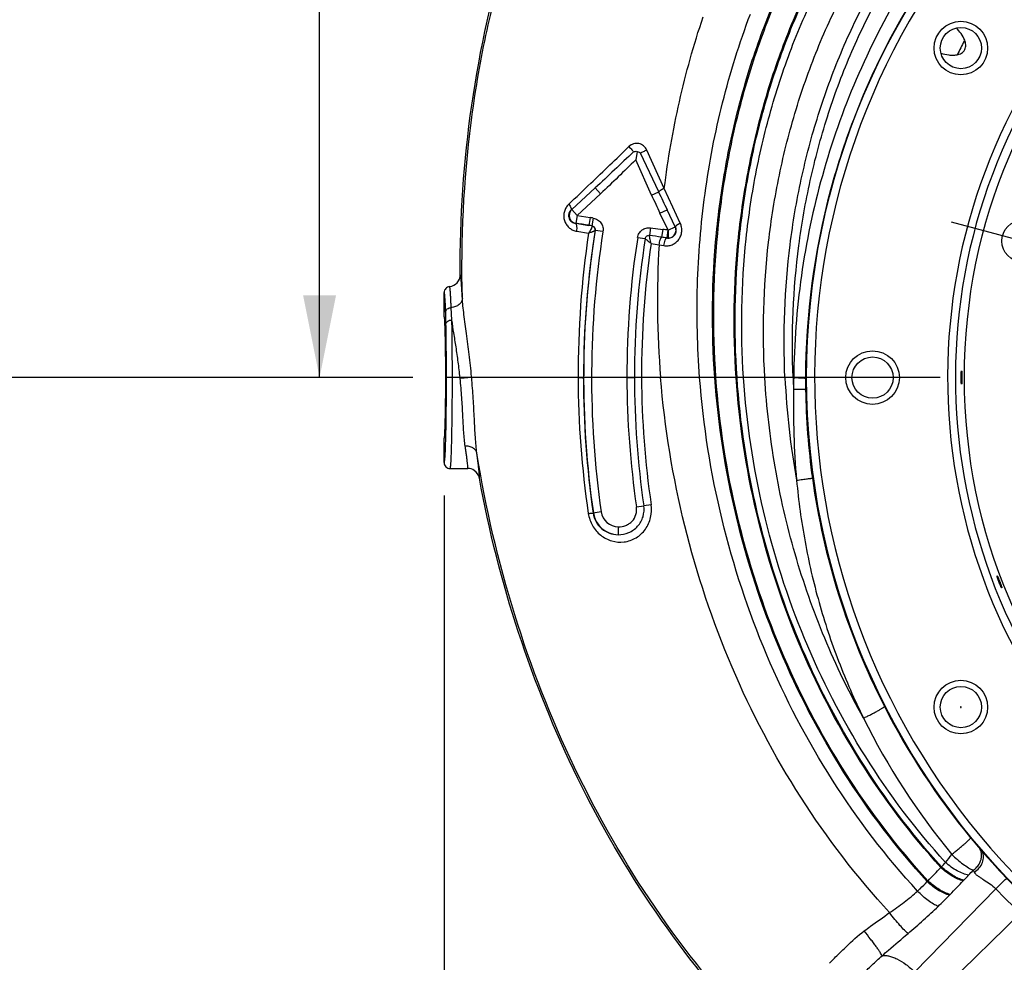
# Model space of a CAD drawing. Header units: inches. Extents: x 0 to 34, y 0 to 22.
# Tile 4 of 164: x 2.2 to 4.1, y 4.1 to 5.9. Entities that reach past the tile are written whole.
import ezdxf

# ---------------------------------------------------------------- set-up
doc = ezdxf.new("R2010")
doc.units = ezdxf.units.IN
doc.header["$LTSCALE"] = 1.87
doc.header["$MEASUREMENT"] = 0
doc.linetypes.add('CENTER', pattern=[0.6, 0.375, -0.075, 0.075, -0.075])
doc.layers.get('0').update_dxf_attribs({"linetype": 'CONTINUOUS'})
doc.layers.add('3_ALL_AXES', color=7, linetype='CONTINUOUS')
doc.layers.add('7_ALL_FEATURES', color=7, linetype='CONTINUOUS')
doc.styles.get("Standard").update_dxf_attribs({"font": 'txt', "width": 0.8})
doc.dimstyles.new('DIMSTYLE_1', dxfattribs={"dimtxt": 0.14, "dimasz": 0.156, "dimexe": 0.125, "dimexo": 0.0625, "dimgap": 0.07, "dimtad": 0, "dimtih": 1, "dimtoh": 1, "dimlfac": 4, "dimzin": 4, "dimdsep": 46, "dimtxsty": 'Standard', "dimblk": '_FILLED', "dimblk1": '_FILLED', "dimblk2": '_FILLED', "dimcen": 0.09, "dimadec": 0, "dimazin": 0, "dimtp": 0.001, "dimtm": 0.001, "dimtfac": 1, "dimtofl": 0, "dimtmove": 0, "dimatfit": 3, "dimldrblk": '_FILLED', "dimfxl": 0, "dimtolj": 1, "dimtzin": 4, "dimarcsym": 0})

# ---------------------------------------------------------------- blocks, each defined once
blk = doc.blocks.new('_FILLED')
at = {"color": 0, "linetype": 'ByBlock'}
blk.add_solid([(0, 0), (-1, 0.2), (-1, -0.2)], dxfattribs=at)
blk = doc.blocks.new('*D1')
at = {"color": 2, "linetype": 'Continuous'}
for p, q in [((4.1007, 7.7822), (2.6768, 7.7822)), ((2.8018, 7.7822), (2.8018, 6.6472)), ((2.8018, 5.2322), (2.8018, 6.1572)), ((2.9785, 5.2322), (2.6768, 5.2322))]:
    blk.add_line(p, q, dxfattribs=at)
at = {"color": 2, "linetype": 'Continuous', "xscale": 0.156, "yscale": 0.156, "zscale": 0.156}
for p, rotation in [((2.8018, 7.7822), 90), ((2.8018, 5.2322), 270)]:
    blk.add_blockref('_FILLED', p, dxfattribs=dict(at, rotation=rotation))
at = {"color": 2, "linetype": 'Continuous', "insert": (2.6898, 6.5772), "char_height": 0.14, "width": 0.784, "attachment_point": 2, "line_spacing_factor": 0.9}
blk.add_mtext('10.20\\P[259,1]', dxfattribs=at)
blk = doc.blocks.new('*D4')
at = {"color": 2, "linetype": 'Continuous'}
for p, q in [((5.1221, 11.8763), (1.8268, 11.8763)), ((1.9518, 11.8763), (1.9518, 8.6943)), ((1.9518, 5.2322), (1.9518, 8.2043)), ((2.9785, 5.2322), (1.8268, 5.2322))]:
    blk.add_line(p, q, dxfattribs=at)
at = {"color": 2, "linetype": 'Continuous', "xscale": 0.156, "yscale": 0.156, "zscale": 0.156}
for p, rotation in [((1.9518, 11.8763), 90), ((1.9518, 5.2322), 270)]:
    blk.add_blockref('_FILLED', p, dxfattribs=dict(at, rotation=rotation))
at = {"color": 2, "linetype": 'Continuous', "insert": (1.9518, 8.6243), "char_height": 0.14, "width": 0.56, "attachment_point": 2, "line_spacing_factor": 0.9}
blk.add_mtext('26.58\\P[675]', dxfattribs=at)
blk = doc.blocks.new('*D5')
at = {"color": 2, "linetype": 'Continuous'}
for p, q in [((5.1046, 11.8763), (1.1532, 11.8763)), ((1.2782, 11.8763), (1.2782, 4.9492)), ((1.2782, 2.6117), (1.2782, 4.4592)), ((4.9991, 2.6117), (1.1532, 2.6117))]:
    blk.add_line(p, q, dxfattribs=at)
at = {"color": 2, "linetype": 'Continuous', "xscale": 0.156, "yscale": 0.156, "zscale": 0.156}
for p, rotation in [((1.2782, 11.8763), 90), ((1.2782, 2.6117), 270)]:
    blk.add_blockref('_FILLED', p, dxfattribs=dict(at, rotation=rotation))
at = {"color": 2, "linetype": 'Continuous', "insert": (1.1662, 4.8792), "char_height": 0.14, "width": 0.784, "attachment_point": 2, "line_spacing_factor": 0.9}
blk.add_mtext('37.06\\P[941,3]', dxfattribs=at)
blk = doc.blocks.new('*D6')
at = {"color": 2, "linetype": 'Continuous'}
for p, q in [((3.0382, 5.0085), (3.0382, 2.0051)), ((5.1007, 3.11), (5.1007, 2.0051)), ((3.0382, 2.1301), (3.6075, 2.1301)), ((5.1007, 2.1301), (4.5315, 2.1301))]:
    blk.add_line(p, q, dxfattribs=at)
at = {"color": 2, "linetype": 'Continuous', "xscale": 0.156, "yscale": 0.156, "zscale": 0.156, "rotation": 180}
blk.add_blockref('_FILLED', (3.0382, 2.1301), dxfattribs=at)
at = {"color": 2, "linetype": 'Continuous', "xscale": 0.156, "yscale": 0.156, "zscale": 0.156}
blk.add_blockref('_FILLED', (5.1007, 2.1301), dxfattribs=at)
at = {"color": 2, "linetype": 'Continuous', "insert": (3.9015, 2.2001), "char_height": 0.14, "width": 0.784, "attachment_point": 2, "line_spacing_factor": 0.9}
blk.add_mtext('8.25\\P[209,6]', dxfattribs=at)

msp = doc.modelspace()

# ---------------------------------------------------------------- linework, layer by layer
at = {"color": 7, "linetype": 'Continuous'}
for p, q in [((3.4044, 5.6611), (3.4014, 5.6451)), ((3.4557, 5.591), (3.4226, 5.6638)), ((3.4316, 5.5782), (3.4014, 5.6451)), ((3.445, 5.5843), (3.4108, 5.6577)), ((3.3246, 5.5919), (3.2802, 5.5507)), ((3.3348, 5.5809), (3.3246, 5.5919)), ((3.4316, 5.5782), (3.445, 5.5843)), ((3.4719, 5.5555), (3.4557, 5.591)), ((3.3348, 5.5809), (3.2904, 5.5397)), ((3.2798, 5.551), (3.2791, 5.5504)), ((3.2802, 5.5507), (3.2791, 5.5504)), ((3.2904, 5.5397), (3.2802, 5.5507)), ((3.4475, 5.5441), (3.461, 5.5505)), ((3.4764, 5.5183), (3.461, 5.5505)), ((3.486, 5.525), (3.4719, 5.5555)), ((3.2904, 5.5397), (3.288, 5.5249)), ((3.2904, 5.5397), (3.3148, 5.5357)), ((3.3148, 5.5357), (3.3124, 5.5209)), ((3.321, 5.5347), (3.3184, 5.52)), ((3.4629, 5.5118), (3.4475, 5.5441)), ((3.288, 5.5249), (3.2874, 5.5247)), ((3.288, 5.5249), (3.3124, 5.5209)), ((3.2897, 5.5098), (3.3122, 5.5063)), ((3.3184, 5.52), (3.3186, 5.5196)), ((3.3393, 5.509), (3.3245, 5.5113)), ((3.4294, 5.5163), (3.4275, 5.502)), ((3.4294, 5.5163), (3.4527, 5.5132)), ((3.4527, 5.5132), (3.4506, 5.4985)), ((3.4626, 5.5118), (3.4602, 5.497)), ((3.4629, 5.5118), (3.4764, 5.5183)), ((3.4629, 5.5118), (3.4633, 5.4968)), ((3.4764, 5.5183), (3.4767, 5.518)), ((3.4051, 5.498), (3.4195, 5.4957)), ((3.4308, 5.4868), (3.4458, 5.4841)), ((3.4458, 5.4841), (3.4548, 5.4826)), ((3.0382, 5.3475), (3.0382, 5.3937)), ((3.0528, 5.3414), (3.0515, 5.3651)), ((3.0685, 5.2304), (3.0683, 5.2322)), ((3.0903, 5.2322), (3.0685, 5.2304)), ((3.0903, 5.2322), (3.0901, 5.2342)), ((3.2923, 5.2322), (3.0903, 5.2322)), ((3.3847, 5.2323), (3.3991, 5.2323)), ((3.4125, 5.2322), (3.3991, 5.2323)), ((3.7011, 5.2322), (3.4125, 5.2322)), ((3.0382, 5.071), (3.0382, 5.117)), ((3.0495, 5.0597), (3.0828, 5.0597)), ((3.4028, 4.9871), (3.4168, 4.9891)), ((3.4307, 4.9911), (3.4168, 4.9891)), ((3.336, 4.9775), (3.3206, 4.9753)), ((3.3681, 4.9492), (3.3679, 4.9342)), ((4.0366, 4.3593), (4.0478, 4.3463)), ((3.9801, 4.303), (3.9813, 4.3042)), ((4.0415, 4.2978), (4.0436, 4.294)), ((3.9545, 4.2762), (3.9558, 4.2777)), ((4.0227, 4.2778), (4.0239, 4.2789)), ((3.9307, 4.1048), (4.0844, 4.2624)), ((3.9965, 4.2505), (3.9979, 4.2519)), ((4.1309, 4.2159), (3.9733, 4.0622))]:
    msp.add_line(p, q, dxfattribs=at)
for centre in [(4.0182, 5.8572), (3.8507, 5.2322), (4.0182, 4.6072)]:
    msp.add_circle(centre, 0.0391, dxfattribs=at)
for centre, radius, start, end in [((5.1007, 5.2322), 1.3761, 105.067, 158.8102), ((4.9915, 5.3602), 1.0934, 152.1946, 153.6681), ((5.1007, 5.2322), 1.3761, 158.8106, 220.0777), ((5.0997, 5.229), 1.3763, 158.6693, 164.8588), ((-15.2963, 25.0463), 26.9176, 313.74589, 313.95984), ((-5.9001, 15.2295), 13.3286, 313.49865, 313.74586), ((7.0418, 7.2679), 3.9714, 205.082, 205.622), ((5.096, 5.2299), 1.3725, 164.8542, 179.9569), ((5.3547, 6.452), 2.1123, 204.4337, 205.4562), ((3.2956, 5.5388), 0.0307, 133.5024, 141.4594), ((3.2172, 4.9327), 0.6109, 80.2168, 80.8007), ((2.0565, -2.6805), 8.2971, 81.29384, 81.46871), ((5.0995, 5.2304), 1.7971, 170.987, 179.9536), ((5.1007, 5.2322), 1.798, 171.0523, 188.2132), ((3.1405, 4.4303), 1.1041, 80.7263, 81.0415), ((3.3214, 4.5639), 0.9584, 81.5076, 82.1251), ((5.1031, 5.2383), 1.8109, 171.4907, 180.1926), ((5.1007, 5.2322), 1.783, 171.0709, 188.2132), ((5.0929, 5.235), 1.7081, 171.1455, 180.0926), ((5.0971, 5.2335), 1.698, 171.1147, 180.0388), ((2.5445, -0.4539), 6.021, 81.34425, 81.56666), ((3.2011, 3.8685), 1.649, 80.9608, 81.2971), ((3.463, 5.5137), 0.0169, 260.4753, 270.8968), ((5.102, 5.2388), 1.6895, 171.5599, 180.2217), ((5.2076, 5.3774), 1.765, 176.5313, 184.7165), ((3.0461, 5.4272), 0.0225, 275.6969, 0.3477), ((0.6989, 5.2847), 2.3432, 1.2124, 1.755), ((5.1056, 5.2383), 1.8134, 180.1907, 188.3678), ((5.1, 5.2303), 1.7976, 179.9524, 188.1563), ((5.0941, 5.2351), 1.7093, 180.0929, 188.3408), ((5.0975, 5.2335), 1.6984, 180.039, 188.2707), ((5.1039, 5.2388), 1.6914, 180.2213, 188.4203), ((5.1734, 5.3023), 1.4905, 182.695, 190.2361), ((5.1661, 5.2941), 1.4675, 182.4174, 183.2689), ((5.2121, 5.2162), 1.5111, 179.3929, 180.2188), ((5.0932, 5.23), 1.3697, 179.9618, 180.8555), ((5.3073, 5.1751), 1.6067, 178.738, 184.9136), ((5.0877, 5.2299), 1.3642, 180.8539, 187.9447), ((3.0828, 5.0373), 0.0225, 56.4843, 90.0019), ((3.0828, 5.0372), 0.0225, 10.3601, 56.4884), ((5.0911, 5.2306), 1.3677, 187.9544, 207.0682), ((3.3687, 4.9822), 0.048, 188.2132, 269.015), ((3.3687, 4.9822), 0.033, 188.2132, 269.0142), ((5.1007, 5.2322), 1.3761, 220.0786, 337.4989), ((5.097, 5.2334), 1.3742, 207.0615, 219.4972), ((5.0322, 5.1795), 1.3374, 206.3292, 219.5522), ((3.7813, 4.4904), 0.2733, 319.409, 323.4987), ((-5.1552, 13.0446), 12.644, 316.10265, 316.26157), ((3.7763, 4.4952), 0.2803, 317.0268, 319.3321), ((3.3573, 4.9172), 0.9228, 317.0583, 317.8482), ((-0.9735, 9.0528), 6.9111, 315.99968, 316.29704), ((3.3499, 4.924), 0.933, 316.2536, 317.06), ((1.2936, 7.1606), 4.0235, 313.9181, 314.3277), ((5.5955, 5.727), 2.1044, 224.1052, 225.8948), ((3.383, 4.8434), 0.8532, 313.9583, 315.9821)]:
    msp.add_arc(centre, radius, start, end, dxfattribs=at)
msp.add_ellipse((3.0382, 5.2322), major_axis=(0, 0.1152), ratio=0.026186, start_param=3.142002, end_param=6.282776, dxfattribs=at)
for points, knots in [([(3.0686, 5.4274), (3.068, 5.5348), (3.0823, 5.7505), (3.1414, 6.0146), (3.2148, 6.218), (3.283, 6.3656), (3.3644, 6.507), (3.4273, 6.596), (3.4608, 6.639)], [0, 0, 0, 0, 0.248572, 0.498083, 0.623108, 0.748311, 0.873852, 1, 1, 1, 1]), ([(3.0726, 5.3829), (3.0697, 5.4939), (3.0779, 5.6615), (3.115, 5.8813), (3.1565, 6.0439), (3.212, 6.2025), (3.2815, 6.3558), (3.3652, 6.5025), (3.4303, 6.5947), (3.4651, 6.6391)], [0, 0, 0, 0, 0.248299, 0.373053, 0.497949, 0.622973, 0.748192, 0.873772, 1, 1, 1, 1]), ([(3.5514, 5.2322), (3.5448, 5.3232), (3.5463, 5.4612), (3.5719, 5.6425), (3.6031, 5.7769), (3.6466, 5.9079), (3.7025, 6.0346), (3.7706, 6.1557), (3.824, 6.2317), (3.8527, 6.2683)], [0, 0, 0, 0, 0.248165, 0.372836, 0.497666, 0.622652, 0.747899, 0.873588, 1, 1, 1, 1]), ([(3.5536, 5.2322), (3.5471, 5.3231), (3.5486, 5.4608), (3.5742, 5.6419), (3.6054, 5.776), (3.6489, 5.9068), (3.7047, 6.0332), (3.7729, 6.1541), (3.8262, 6.2299), (3.8548, 6.2665)], [0, 0, 0, 0, 0.248184, 0.372858, 0.497687, 0.622671, 0.747913, 0.873595, 1, 1, 1, 1]), ([(3.5918, 5.2322), (3.5858, 5.3207), (3.588, 5.4547), (3.6141, 5.6307), (3.6455, 5.7608), (3.689, 5.8875), (3.7446, 6.0099), (3.8123, 6.1266), (3.8651, 6.1997), (3.8934, 6.2349)], [0, 0, 0, 0, 0.248343, 0.372981, 0.497735, 0.622635, 0.747819, 0.873501, 1, 1, 1, 1]), ([(3.5936, 5.2322), (3.5875, 5.3206), (3.5898, 5.4544), (3.6159, 5.6301), (3.6474, 5.76), (3.6909, 5.8866), (3.7465, 6.0088), (3.8142, 6.1253), (3.867, 6.1983), (3.8953, 6.2334)], [0, 0, 0, 0, 0.248341, 0.372973, 0.497719, 0.622614, 0.747796, 0.873485, 1, 1, 1, 1]), ([(3.6058, 5.2322), (3.6, 5.3198), (3.6025, 5.4525), (3.6288, 5.6267), (3.6604, 5.7553), (3.7039, 5.8806), (3.7596, 6.0015), (3.8271, 6.1168), (3.8799, 6.1889), (3.9081, 6.2236)], [0, 0, 0, 0, 0.248383, 0.372998, 0.497715, 0.62258, 0.747746, 0.873441, 1, 1, 1, 1]), ([(3.6463, 5.2322), (3.6413, 5.3177), (3.6448, 5.4471), (3.672, 5.6166), (3.7038, 5.7415), (3.7471, 5.863), (3.8021, 5.9799), (3.8686, 6.0912), (3.9203, 6.1607), (3.9479, 6.1941)], [0, 0, 0, 0, 0.249099, 0.373921, 0.498736, 0.623577, 0.748578, 0.873949, 1, 1, 1, 1]), ([(3.6845, 5.2322), (3.6806, 5.3162), (3.6854, 5.4429), (3.7136, 5.6087), (3.7458, 5.7306), (3.789, 5.8489), (3.8433, 5.9624), (3.9085, 6.0701), (3.9589, 6.1373), (3.9859, 6.1695)], [0, 0, 0, 0, 0.250333, 0.375581, 0.500643, 0.625503, 0.750234, 0.874985, 1, 1, 1, 1]), ([(3.7, 5.2322), (3.6965, 5.3156), (3.7019, 5.4416), (3.7307, 5.6061), (3.7631, 5.727), (3.8065, 5.8441), (3.8608, 5.9563), (3.9257, 6.0627), (3.9759, 6.1289), (4.0027, 6.1606)], [0, 0, 0, 0, 0.250823, 0.376235, 0.501388, 0.626248, 0.75087, 0.87538, 1, 1, 1, 1]), ([(3.9078, 5.9704), (3.8747, 5.915), (3.8158, 5.7995), (3.7513, 5.6163), (3.7115, 5.4261), (3.7018, 5.2968), (3.7011, 5.2322)], [0, 0, 0, 0, 0.250002, 0.499931, 0.749894, 1, 1, 1, 1]), ([(3.5227, 5.2322), (3.5183, 5.2902), (3.5155, 5.4069), (3.5298, 5.5817), (3.563, 5.7544), (3.5981, 5.8665), (3.6189, 5.9214)], [0, 0, 0, 0, 0.248747, 0.498612, 0.749085, 1, 1, 1, 1]), ([(3.4557, 5.591), (3.4625, 5.6462), (3.4815, 5.7561), (3.5115, 5.8635), (3.5293, 5.9163)], [0, 0, 0, 0, 0.499509, 1, 1, 1, 1]), ([(4.0254, 5.8721), (4.0237, 5.8765), (4.019, 5.8849), (4.0128, 5.892), (4.0095, 5.8953)], [0, 0, 0, 0, 0.503505, 1, 1, 1, 1]), ([(4.0109, 5.8445), (4.0123, 5.8448), (4.0153, 5.8456), (4.0194, 5.8474), (4.0232, 5.8503), (4.026, 5.8542), (4.0274, 5.8587), (4.0275, 5.8649), (4.0264, 5.8693), (4.0254, 5.8721)], [0, 0, 0, 0, 0.12139, 0.246024, 0.373772, 0.50322, 0.631892, 0.757667, 1, 1, 1, 1]), ([(3.9804, 5.8475), (3.9852, 5.846), (3.9928, 5.8442), (4.0031, 5.8436), (4.0083, 5.844), (4.0109, 5.8445)], [0, 0, 0, 0, 0.495127, 0.745664, 1, 1, 1, 1]), ([(3.3973, 5.6603), (3.3852, 5.6489), (3.361, 5.626), (3.3368, 5.6031), (3.3246, 5.5919)], [0, 0, 0, 0, 0.500426, 1, 1, 1, 1]), ([(3.4226, 5.6638), (3.4212, 5.6669), (3.417, 5.6724), (3.4075, 5.6769), (3.397, 5.6763), (3.391, 5.6727), (3.3886, 5.6704)], [0, 0, 0, 0, 0.249968, 0.49996, 0.749927, 1, 1, 1, 1]), ([(3.3886, 5.6704), (3.3904, 5.6684), (3.3929, 5.6657), (3.3957, 5.6623), (3.3968, 5.6609), (3.3973, 5.6603)], [0, 0, 0, 0, 0.599139, 0.834126, 1, 1, 1, 1]), ([(3.3973, 5.6603), (3.3984, 5.6608), (3.4007, 5.6615), (3.4032, 5.6614), (3.4044, 5.6611)], [0, 0, 0, 0, 0.491666, 1, 1, 1, 1]), ([(3.4044, 5.6611), (3.4056, 5.6609), (3.408, 5.6601), (3.4099, 5.6586), (3.4108, 5.6577)], [0, 0, 0, 0, 0.508032, 1, 1, 1, 1]), ([(3.4226, 5.6638), (3.4202, 5.6626), (3.4169, 5.661), (3.413, 5.659), (3.4114, 5.6581), (3.4108, 5.6577)], [0, 0, 0, 0, 0.598291, 0.833501, 1, 1, 1, 1]), ([(3.4014, 5.6451), (3.3903, 5.6344), (3.3683, 5.6128), (3.3461, 5.5914), (3.3348, 5.5809)], [0, 0, 0, 0, 0.500004, 1, 1, 1, 1]), ([(3.4557, 5.591), (3.4544, 5.5903), (3.4519, 5.5891), (3.4488, 5.5872), (3.4466, 5.5859), (3.4455, 5.5849), (3.4451, 5.5845), (3.445, 5.5843)], [0, 0, 0, 0, 0.34722, 0.64674, 0.870324, 0.947607, 1, 1, 1, 1]), ([(3.2716, 5.5579), (3.27, 5.5559), (3.2672, 5.5513), (3.265, 5.5437), (3.2648, 5.5357), (3.2666, 5.528), (3.2704, 5.5211), (3.2758, 5.5156), (3.2823, 5.5116), (3.2872, 5.5102), (3.2897, 5.5098)], [0, 0, 0, 0, 0.12565, 0.253014, 0.380982, 0.508068, 0.63325, 0.756458, 0.878368, 1, 1, 1, 1]), ([(3.2791, 5.5504), (3.2781, 5.5495), (3.2761, 5.5473), (3.2742, 5.5432), (3.2737, 5.5385), (3.2748, 5.534), (3.277, 5.5302), (3.281, 5.5266), (3.2849, 5.5251), (3.2874, 5.5247)], [0, 0, 0, 0, 0.122468, 0.253842, 0.392154, 0.527868, 0.654446, 0.773256, 1, 1, 1, 1]), ([(3.2745, 5.561), (3.2754, 5.5599), (3.2769, 5.5578), (3.2784, 5.555), (3.2792, 5.5531), (3.2795, 5.5518), (3.2794, 5.5508), (3.2791, 5.5504)], [0, 0, 0, 0, 0.359725, 0.657857, 0.775923, 0.871371, 1, 1, 1, 1]), ([(3.2802, 5.5507), (3.2789, 5.5496), (3.2776, 5.5478), (3.2766, 5.5457), (3.2764, 5.5452)], [0, 0, 0, 0, 0.748479, 1, 1, 1, 1]), ([(3.2764, 5.5452), (3.2756, 5.5432), (3.2749, 5.5386), (3.2769, 5.5321), (3.2815, 5.527), (3.2858, 5.5253), (3.288, 5.5249)], [0, 0, 0, 0, 0.250046, 0.500239, 0.750286, 1, 1, 1, 1]), ([(3.321, 5.5347), (3.3238, 5.5342), (3.3294, 5.5321), (3.3359, 5.526), (3.3396, 5.5178), (3.3398, 5.5118), (3.3393, 5.509)], [0, 0, 0, 0, 0.24999, 0.499987, 0.749976, 1, 1, 1, 1]), ([(3.2897, 5.5098), (3.29, 5.5116), (3.2902, 5.5142), (3.2901, 5.5176), (3.2899, 5.5198), (3.2895, 5.5217), (3.2889, 5.5234), (3.2881, 5.5246), (3.2874, 5.5247)], [0, 0, 0, 0, 0.346187, 0.504856, 0.646479, 0.767817, 0.866623, 1, 1, 1, 1]), ([(3.3186, 5.5196), (3.3186, 5.5193), (3.3186, 5.5186), (3.3183, 5.5175), (3.3177, 5.516), (3.3166, 5.5137), (3.3148, 5.5103), (3.3131, 5.5077), (3.3122, 5.5063)], [0, 0, 0, 0, 0.054953, 0.135547, 0.240166, 0.365463, 0.663149, 1, 1, 1, 1]), ([(3.3122, 5.5063), (3.3137, 5.5068), (3.3159, 5.5076), (3.3187, 5.5086), (3.3205, 5.5093), (3.3221, 5.5099), (3.3232, 5.5105), (3.324, 5.5108), (3.3244, 5.5111), (3.3245, 5.5112), (3.3245, 5.5113)], [0, 0, 0, 0, 0.363329, 0.526686, 0.672654, 0.797036, 0.895517, 0.964007, 0.986082, 1, 1, 1, 1]), ([(3.3184, 5.52), (3.3194, 5.5198), (3.3214, 5.519), (3.3236, 5.5169), (3.3245, 5.5144), (3.3247, 5.5124), (3.3245, 5.5114), (3.3245, 5.511)], [0, 0, 0, 0, 0.25098, 0.501956, 0.752548, 0.877653, 1, 1, 1, 1]), ([(3.3245, 5.511), (3.3246, 5.5119), (3.3246, 5.5138), (3.3235, 5.5165), (3.3214, 5.5186), (3.3195, 5.5194), (3.3186, 5.5196)], [0, 0, 0, 0, 0.246806, 0.496128, 0.747562, 1, 1, 1, 1]), ([(3.4051, 5.498), (3.4055, 5.5007), (3.4074, 5.5062), (3.4132, 5.5126), (3.4209, 5.5163), (3.4267, 5.5167), (3.4294, 5.5163)], [0, 0, 0, 0, 0.250061, 0.500183, 0.750186, 1, 1, 1, 1]), ([(3.4548, 5.4826), (3.4574, 5.4821), (3.4628, 5.482), (3.4706, 5.4839), (3.4776, 5.488), (3.4833, 5.4938), (3.4872, 5.5011), (3.489, 5.5091), (3.4887, 5.5173), (3.4871, 5.5226), (3.486, 5.525)], [0, 0, 0, 0, 0.123525, 0.246786, 0.370459, 0.495136, 0.620989, 0.747616, 0.874207, 1, 1, 1, 1]), ([(3.4633, 5.4968), (3.4657, 5.4969), (3.4707, 5.4983), (3.4762, 5.5037), (3.4785, 5.511), (3.4775, 5.516), (3.4764, 5.5183)], [0, 0, 0, 0, 0.249975, 0.500096, 0.750155, 1, 1, 1, 1]), ([(3.4633, 5.4968), (3.4656, 5.4968), (3.4705, 5.4979), (3.4764, 5.5029), (3.479, 5.5104), (3.4779, 5.5157), (3.4767, 5.518)], [0, 0, 0, 0, 0.236263, 0.481797, 0.743311, 1, 1, 1, 1]), ([(3.486, 5.525), (3.4847, 5.5243), (3.4823, 5.523), (3.4794, 5.521), (3.4776, 5.5196), (3.4768, 5.5186), (3.4767, 5.5182), (3.4767, 5.518)], [0, 0, 0, 0, 0.375794, 0.684109, 0.894729, 0.959349, 1, 1, 1, 1]), ([(3.4195, 5.4957), (3.4196, 5.4967), (3.4202, 5.4985), (3.422, 5.5007), (3.4246, 5.502), (3.4266, 5.5022), (3.4275, 5.502)], [0, 0, 0, 0, 0.248941, 0.499227, 0.749789, 1, 1, 1, 1]), ([(3.4195, 5.4957), (3.42, 5.4952), (3.4214, 5.494), (3.4239, 5.4919), (3.4271, 5.4894), (3.4295, 5.4877), (3.4308, 5.4868)], [0, 0, 0, 0, 0.150474, 0.384908, 0.676286, 1, 1, 1, 1]), ([(3.4308, 5.4868), (3.4303, 5.4884), (3.4294, 5.4915), (3.4284, 5.4958), (3.4278, 5.499), (3.4275, 5.501), (3.4275, 5.5017), (3.4275, 5.502)], [0, 0, 0, 0, 0.326006, 0.620959, 0.855882, 0.941077, 1, 1, 1, 1]), ([(3.4458, 5.4841), (3.4461, 5.4859), (3.4468, 5.4891), (3.4478, 5.4929), (3.4487, 5.4954), (3.4493, 5.4969), (3.45, 5.4979), (3.4504, 5.4984), (3.4506, 5.4985)], [0, 0, 0, 0, 0.341446, 0.643691, 0.768131, 0.870107, 0.947497, 1, 1, 1, 1]), ([(3.4548, 5.4826), (3.4551, 5.4844), (3.4558, 5.4878), (3.4571, 5.4922), (3.4583, 5.4951), (3.4594, 5.4966), (3.4599, 5.497), (3.4602, 5.497)], [0, 0, 0, 0, 0.348702, 0.654365, 0.877147, 0.950695, 1, 1, 1, 1]), ([(3.0726, 5.3829), (3.0724, 5.3863), (3.0721, 5.3926), (3.0715, 5.4015), (3.071, 5.4091), (3.0705, 5.4154), (3.0701, 5.4198), (3.0698, 5.4227), (3.0696, 5.4243), (3.0693, 5.4256), (3.0691, 5.4265), (3.0689, 5.4271), (3.0687, 5.4274), (3.0686, 5.4274)], [0, 0, 0, 0, 0.225415, 0.424294, 0.595251, 0.737098, 0.848878, 0.893263, 0.929897, 0.958745, 0.979831, 0.993304, 1, 1, 1, 1]), ([(3.0484, 5.4048), (3.047, 5.4047), (3.0443, 5.4039), (3.041, 5.4014), (3.0388, 5.3978), (3.0382, 5.395), (3.0382, 5.3936)], [0, 0, 0, 0, 0.249784, 0.500035, 0.750264, 1, 1, 1, 1]), ([(3.0515, 5.3651), (3.0514, 5.3681), (3.0511, 5.3737), (3.0507, 5.3817), (3.0504, 5.3885), (3.05, 5.3942), (3.0496, 5.3982), (3.0494, 5.4007), (3.0492, 5.4022), (3.049, 5.4033), (3.0488, 5.4041), (3.0486, 5.4046), (3.0485, 5.4048), (3.0484, 5.4048)], [0, 0, 0, 0, 0.225768, 0.42519, 0.596533, 0.738602, 0.850404, 0.894718, 0.931197, 0.9598, 0.980562, 0.993648, 1, 1, 1, 1]), ([(3.0409, 5.3564), (3.0408, 5.3593), (3.0407, 5.3646), (3.0404, 5.372), (3.04, 5.3784), (3.0397, 5.3837), (3.0394, 5.3879), (3.0391, 5.3906), (3.0388, 5.3922), (3.0386, 5.393), (3.0385, 5.3934), (3.0383, 5.3937), (3.0382, 5.3937)], [0, 0, 0, 0, 0.226153, 0.425855, 0.597367, 0.739458, 0.851128, 0.931689, 0.960162, 0.980788, 0.993738, 1, 1, 1, 1]), ([(3.0726, 5.3829), (3.0726, 5.3807), (3.0714, 5.376), (3.0666, 5.3703), (3.0597, 5.3664), (3.0543, 5.3653), (3.0515, 5.3651)], [0, 0, 0, 0, 0.219785, 0.45887, 0.721644, 1, 1, 1, 1]), ([(3.0901, 5.2342), (3.0888, 5.2481), (3.0859, 5.2753), (3.0807, 5.3144), (3.0764, 5.3452), (3.0738, 5.3676), (3.0729, 5.378), (3.0726, 5.3829)], [0, 0, 0, 0, 0.279441, 0.547188, 0.791515, 0.901043, 1, 1, 1, 1]), ([(3.0409, 5.3564), (3.041, 5.3575), (3.0416, 5.3598), (3.044, 5.3626), (3.0475, 5.3644), (3.0501, 5.365), (3.0515, 5.3651)], [0, 0, 0, 0, 0.21985, 0.458982, 0.721818, 1, 1, 1, 1]), ([(3.0415, 5.3343), (3.0415, 5.3352), (3.0423, 5.3373), (3.045, 5.3395), (3.0486, 5.341), (3.0513, 5.3414), (3.0528, 5.3414)], [0, 0, 0, 0, 0.196918, 0.429591, 0.70296, 1, 1, 1, 1]), ([(3.0683, 5.2322), (3.0673, 5.2421), (3.065, 5.2614), (3.0609, 5.2897), (3.0566, 5.3162), (3.0539, 5.3332), (3.0528, 5.3414)], [0, 0, 0, 0, 0.269033, 0.530268, 0.776321, 1, 1, 1, 1]), ([(3.0537, 5.2322), (3.0537, 5.2516), (3.0536, 5.2879), (3.0531, 5.3243), (3.0528, 5.3414)], [0, 0, 0, 0, 0.530987, 1, 1, 1, 1]), ([(3.0425, 5.2322), (3.0425, 5.2503), (3.0423, 5.2843), (3.0419, 5.3183), (3.0415, 5.3343)], [0, 0, 0, 0, 0.530986, 1, 1, 1, 1]), ([(3.0413, 5.1226), (3.0418, 5.1395), (3.0423, 5.1761), (3.0425, 5.2126), (3.0425, 5.2322)], [0, 0, 0, 0, 0.462927, 1, 1, 1, 1]), ([(3.0495, 5.0597), (3.0496, 5.0597), (3.0498, 5.0601), (3.0499, 5.0607), (3.0501, 5.0617), (3.0503, 5.0632), (3.0505, 5.065), (3.0508, 5.0683), (3.0512, 5.0734), (3.0515, 5.0806), (3.0519, 5.0893), (3.0522, 5.0993), (3.0525, 5.1107), (3.0528, 5.1232), (3.053, 5.1367), (3.0532, 5.1512), (3.0535, 5.1719), (3.0537, 5.199), (3.0537, 5.221), (3.0537, 5.2322)], [0, 0, 0, 0, 0.001701, 0.005506, 0.011629, 0.020098, 0.030912, 0.044054, 0.077179, 0.119174, 0.169638, 0.22808, 0.29394, 0.36658, 0.445302, 0.52935, 0.61792, 0.80519, 1, 1, 1, 1]), ([(3.078, 5.1021), (3.0773, 5.1063), (3.0763, 5.1152), (3.0748, 5.1344), (3.0735, 5.161), (3.0717, 5.195), (3.0697, 5.2184), (3.0685, 5.2304)], [0, 0, 0, 0, 0.09889, 0.207774, 0.450862, 0.718875, 1, 1, 1, 1]), ([(3.1002, 5.0887), (3.0995, 5.0935), (3.0985, 5.1036), (3.0969, 5.1253), (3.0954, 5.1551), (3.0934, 5.1929), (3.0915, 5.219), (3.0903, 5.2322)], [0, 0, 0, 0, 0.10072, 0.211049, 0.455318, 0.721972, 1, 1, 1, 1]), ([(3.2923, 5.2322), (3.2936, 5.2322), (3.2955, 5.2322), (3.2979, 5.2321), (3.2994, 5.2321), (3.3006, 5.232), (3.3015, 5.232), (3.302, 5.2319), (3.3023, 5.2319), (3.3024, 5.2318), (3.3024, 5.2318)], [0, 0, 0, 0, 0.39314, 0.562852, 0.708574, 0.827393, 0.916608, 0.974425, 0.991238, 1, 1, 1, 1]), ([(3.8831, 4.2173), (3.8207, 4.285), (3.7073, 4.4328), (3.5767, 4.681), (3.4871, 4.9499), (3.4564, 5.1375), (3.4486, 5.2322)], [0, 0, 0, 0, 0.246001, 0.494637, 0.746154, 1, 1, 1, 1]), ([(3.9361, 4.2583), (3.8763, 4.3234), (3.7677, 4.4655), (3.6429, 4.7039), (3.558, 4.9619), (3.5296, 5.1416), (3.5227, 5.2322)], [0, 0, 0, 0, 0.246521, 0.495379, 0.746727, 1, 1, 1, 1]), ([(3.9545, 4.2762), (3.8959, 4.3404), (3.7897, 4.48), (3.6678, 4.7142), (3.5852, 4.9672), (3.5579, 5.1435), (3.5514, 5.2322)], [0, 0, 0, 0, 0.246758, 0.495732, 0.747009, 1, 1, 1, 1]), ([(3.9558, 4.2777), (3.8974, 4.3417), (3.7913, 4.4811), (3.6697, 4.715), (3.5873, 4.9676), (3.5601, 5.1436), (3.5536, 5.2322)], [0, 0, 0, 0, 0.246775, 0.495758, 0.74703, 1, 1, 1, 1]), ([(3.9801, 4.303), (3.9235, 4.3656), (3.8207, 4.5017), (3.7029, 4.7295), (3.6236, 4.9753), (3.5977, 5.1462), (3.5918, 5.2322)], [0, 0, 0, 0, 0.247223, 0.496425, 0.747559, 1, 1, 1, 1]), ([(3.9813, 4.3042), (3.9247, 4.3667), (3.8221, 4.5027), (3.7045, 4.7302), (3.6252, 4.9756), (3.5994, 5.1463), (3.5936, 5.2322)], [0, 0, 0, 0, 0.247251, 0.496467, 0.747593, 1, 1, 1, 1]), ([(3.9888, 4.3126), (3.9328, 4.3747), (3.8313, 4.5095), (3.715, 4.7351), (3.6369, 4.9782), (3.6115, 5.1472), (3.6058, 5.2322)], [0, 0, 0, 0, 0.247418, 0.496712, 0.747785, 1, 1, 1, 1]), ([(3.8335, 4.5863), (3.8061, 4.6353), (3.7569, 4.7369), (3.7007, 4.8969), (3.6626, 5.0627), (3.6496, 5.1756), (3.6463, 5.2322)], [0, 0, 0, 0, 0.248589, 0.498327, 0.748916, 1, 1, 1, 1]), ([(3.7011, 5.2322), (3.7027, 5.2322), (3.7056, 5.2322), (3.7098, 5.232), (3.7135, 5.2319), (3.7168, 5.2317), (3.7194, 5.2316), (3.7212, 5.2314), (3.7223, 5.2312), (3.7229, 5.2311), (3.7233, 5.231), (3.7235, 5.231), (3.7235, 5.2309)], [0, 0, 0, 0, 0.201893, 0.390375, 0.55989, 0.705843, 0.825137, 0.914915, 0.948122, 0.973358, 0.990565, 1, 1, 1, 1]), ([(3.7011, 5.2105), (3.7026, 5.2105), (3.7055, 5.2105), (3.7098, 5.2104), (3.7136, 5.2103), (3.7169, 5.2102), (3.7195, 5.2101), (3.7214, 5.21), (3.7225, 5.2098), (3.723, 5.2098), (3.7234, 5.2097), (3.7236, 5.2096), (3.7237, 5.2095)], [0, 0, 0, 0, 0.201713, 0.390177, 0.559771, 0.705847, 0.825265, 0.915124, 0.948342, 0.97356, 0.990707, 1, 1, 1, 1]), ([(3.0382, 5.071), (3.0383, 5.071), (3.0385, 5.0713), (3.0387, 5.0719), (3.0389, 5.073), (3.0391, 5.0745), (3.0393, 5.0764), (3.0396, 5.0797), (3.04, 5.0849), (3.0404, 5.0923), (3.0407, 5.1012), (3.0411, 5.1114), (3.0412, 5.1187), (3.0413, 5.1226)], [0, 0, 0, 0, 0.005747, 0.018616, 0.0394, 0.068209, 0.105047, 0.149835, 0.262765, 0.405925, 0.577779, 0.776515, 1, 1, 1, 1]), ([(3.1002, 5.0887), (3.0998, 5.0907), (3.0979, 5.0947), (3.0927, 5.0992), (3.0857, 5.1019), (3.0806, 5.1022), (3.078, 5.1021)], [0, 0, 0, 0, 0.218299, 0.456363, 0.719406, 1, 1, 1, 1]), ([(3.0828, 5.0597), (3.0829, 5.0597), (3.0831, 5.06), (3.0832, 5.0606), (3.0832, 5.0615), (3.0831, 5.0633), (3.0829, 5.0665), (3.0823, 5.0712), (3.0816, 5.0773), (3.0805, 5.0845), (3.0793, 5.0929), (3.0784, 5.0989), (3.078, 5.1021)], [0, 0, 0, 0, 0.006366, 0.019235, 0.039822, 0.068333, 0.14916, 0.261293, 0.403808, 0.575458, 0.774796, 1, 1, 1, 1]), ([(3.6279, 3.9921), (3.5584, 4.0651), (3.4307, 4.224), (3.2779, 4.491), (3.1646, 4.7813), (3.1168, 4.9851), (3.1002, 5.0887)], [0, 0, 0, 0, 0.244963, 0.493102, 0.744941, 1, 1, 1, 1]), ([(3.105, 5.0413), (3.1051, 5.0413), (3.1052, 5.0416), (3.1053, 5.0422), (3.1053, 5.0432), (3.1053, 5.0446), (3.1052, 5.0463), (3.105, 5.0494), (3.1045, 5.0541), (3.1037, 5.0608), (3.1027, 5.069), (3.1015, 5.0784), (3.1006, 5.0851), (3.1002, 5.0887)], [0, 0, 0, 0, 0.006052, 0.018855, 0.039416, 0.067896, 0.104307, 0.148615, 0.260589, 0.402975, 0.574629, 0.774211, 1, 1, 1, 1]), ([(3.0382, 5.071), (3.0382, 5.0695), (3.0388, 5.0666), (3.0413, 5.0628), (3.0451, 5.0603), (3.048, 5.0597), (3.0495, 5.0597)], [0, 0, 0, 0, 0.249724, 0.499978, 0.750251, 1, 1, 1, 1]), ([(3.6227, 3.9921), (3.556, 4.0624), (3.4332, 4.2149), (3.2847, 4.4702), (3.1724, 4.7475), (3.1231, 4.9422), (3.105, 5.0413)], [0, 0, 0, 0, 0.245157, 0.493331, 0.745074, 1, 1, 1, 1]), ([(3.7066, 5.0374), (3.7085, 5.0377), (3.7123, 5.0382), (3.7177, 5.039), (3.7228, 5.0397), (3.7272, 5.0402), (3.7305, 5.0406), (3.7326, 5.0409), (3.7339, 5.0411), (3.735, 5.0412), (3.7357, 5.0413), (3.7363, 5.0413), (3.7365, 5.0413), (3.7366, 5.0413)], [0, 0, 0, 0, 0.19206, 0.376932, 0.54707, 0.696651, 0.820519, 0.87148, 0.914464, 0.949025, 0.974923, 0.99197, 1, 1, 1, 1]), ([(3.7066, 5.0374), (3.7102, 4.9983), (3.7208, 4.9204), (3.7474, 4.8054), (3.7846, 4.6935), (3.8162, 4.6215), (3.8335, 4.5863)], [0, 0, 0, 0, 0.25017, 0.50025, 0.750197, 1, 1, 1, 1]), ([(3.3115, 4.9744), (3.3127, 4.9664), (3.3181, 4.9508), (3.334, 4.9322), (3.3555, 4.9209), (3.3797, 4.9188), (3.403, 4.9268), (3.4211, 4.9437), (3.4313, 4.9664), (3.4319, 4.9831), (3.4307, 4.9911)], [0, 0, 0, 0, 0.126402, 0.250882, 0.373492, 0.496238, 0.620723, 0.74673, 0.873295, 1, 1, 1, 1]), ([(3.3679, 4.9342), (3.3748, 4.9342), (3.3888, 4.9368), (3.4063, 4.9492), (3.4168, 4.9679), (3.4178, 4.9823), (3.4168, 4.9891)], [0, 0, 0, 0, 0.248917, 0.498976, 0.749458, 1, 1, 1, 1]), ([(3.3681, 4.9492), (3.373, 4.9491), (3.3805, 4.9503), (3.3892, 4.9549), (3.3967, 4.9612), (3.4029, 4.9722), (3.4035, 4.9823), (3.4028, 4.9871)], [0, 0, 0, 0, 0.250181, 0.375758, 0.501305, 0.750587, 1, 1, 1, 1]), ([(3.3115, 4.9744), (3.3127, 4.9745), (3.3144, 4.9747), (3.3166, 4.975), (3.3179, 4.9751), (3.319, 4.9752), (3.3198, 4.9753), (3.3203, 4.9753), (3.3205, 4.9753), (3.3206, 4.9753)], [0, 0, 0, 0, 0.396727, 0.566237, 0.711148, 0.828931, 0.917245, 0.974537, 1, 1, 1, 1]), ([(3.3206, 4.9753), (3.3214, 4.9695), (3.3252, 4.9583), (3.3364, 4.9449), (3.3512, 4.9363), (3.3623, 4.9343), (3.3679, 4.9342)], [0, 0, 0, 0, 0.257985, 0.509782, 0.755238, 1, 1, 1, 1]), ([(3.8335, 4.5863), (3.8357, 4.5873), (3.8403, 4.5896), (3.8471, 4.593), (3.8538, 4.5965), (3.8591, 4.5993), (3.863, 4.6015), (3.8655, 4.603), (3.8677, 4.6043), (3.8696, 4.6054), (3.8711, 4.6064), (3.8722, 4.6072), (3.8729, 4.6077), (3.8732, 4.608), (3.8732, 4.6082), (3.8732, 4.6082)], [0, 0, 0, 0, 0.161562, 0.332818, 0.502389, 0.659989, 0.731257, 0.795931, 0.852997, 0.901651, 0.941114, 0.970759, 0.990319, 0.996328, 1, 1, 1, 1]), ([(4.0178, 4.6079), (4.0176, 4.6078), (4.0172, 4.6075), (4.0173, 4.6067), (4.0179, 4.6063), (4.0184, 4.6064), (4.0186, 4.6066)], [0, 0, 0, 0, 0.249573, 0.500238, 0.750598, 1, 1, 1, 1]), ([(4.0186, 4.6066), (4.0187, 4.6067), (4.0189, 4.607), (4.0188, 4.6076), (4.0184, 4.6079), (4.018, 4.6079), (4.0178, 4.6079)], [0, 0, 0, 0, 0.249403, 0.500084, 0.7508, 1, 1, 1, 1]), ([(4.001, 4.3278), (4.003, 4.3293), (4.007, 4.3325), (4.0131, 4.3374), (4.0192, 4.3425), (4.024, 4.3467), (4.0275, 4.3498), (4.0298, 4.3519), (4.0318, 4.3538), (4.0335, 4.3555), (4.0348, 4.3569), (4.0358, 4.358), (4.0363, 4.3587), (4.0366, 4.3591), (4.0366, 4.3593), (4.0366, 4.3593)], [0, 0, 0, 0, 0.155426, 0.323775, 0.49302, 0.652062, 0.724445, 0.790351, 0.848667, 0.898508, 0.939016, 0.969511, 0.989724, 0.996015, 1, 1, 1, 1]), ([(4.0436, 4.294), (4.0471, 4.2961), (4.0533, 4.3016), (4.0596, 4.3119), (4.0619, 4.323), (4.0603, 4.3303), (4.0588, 4.3334)], [0, 0, 0, 0, 0.268955, 0.53204, 0.776701, 1, 1, 1, 1]), ([(4.0574, 4.3286), (4.0573, 4.3295), (4.0568, 4.3331), (4.0555, 4.3366), (4.0541, 4.3389)], [0, 0, 0, 0, 0.25645, 1, 1, 1, 1]), ([(4.001, 4.3278), (4.0044, 4.3244), (4.0113, 4.318), (4.0219, 4.3095), (4.0318, 4.3028), (4.0384, 4.2992), (4.0415, 4.2978)], [0, 0, 0, 0, 0.287629, 0.558879, 0.799969, 1, 1, 1, 1]), ([(4.0415, 4.2978), (4.0441, 4.2996), (4.0489, 4.3036), (4.0542, 4.3113), (4.0573, 4.3198), (4.0577, 4.3257), (4.0574, 4.3286)], [0, 0, 0, 0, 0.258019, 0.51458, 0.762897, 1, 1, 1, 1]), ([(4.0227, 4.2778), (4.0193, 4.2785), (4.012, 4.281), (4.0013, 4.2865), (3.9904, 4.2939), (3.9835, 4.2998), (3.9801, 4.303)], [0, 0, 0, 0, 0.211987, 0.455503, 0.721926, 1, 1, 1, 1]), ([(4.0239, 4.2789), (4.0204, 4.2797), (4.0132, 4.2822), (4.0025, 4.2877), (3.9916, 4.2951), (3.9847, 4.301), (3.9813, 4.3042)], [0, 0, 0, 0, 0.211823, 0.455295, 0.721779, 1, 1, 1, 1]), ([(4.0329, 4.2885), (4.0293, 4.2891), (4.0218, 4.2913), (4.0107, 4.2965), (3.9995, 4.3037), (3.9923, 4.3094), (3.9888, 4.3126)], [0, 0, 0, 0, 0.213847, 0.457822, 0.723548, 1, 1, 1, 1]), ([(3.9979, 4.2519), (3.9945, 4.2527), (3.9873, 4.2553), (3.9768, 4.261), (3.966, 4.2685), (3.9592, 4.2745), (3.9558, 4.2777)], [0, 0, 0, 0, 0.211605, 0.455079, 0.72166, 1, 1, 1, 1]), ([(4.0436, 4.294), (4.0444, 4.2926), (4.0466, 4.2899), (4.0508, 4.2865), (4.056, 4.2832), (4.0637, 4.2785), (4.0737, 4.2722), (4.081, 4.2659), (4.0844, 4.2624)], [0, 0, 0, 0, 0.091005, 0.196872, 0.316022, 0.444654, 0.717896, 1, 1, 1, 1]), ([(3.8831, 4.2173), (3.8924, 4.2238), (3.9106, 4.2368), (3.928, 4.2509), (3.9361, 4.2583)], [0, 0, 0, 0, 0.507456, 1, 1, 1, 1]), ([(3.9361, 4.2583), (3.9377, 4.2597), (3.944, 4.2655), (3.9501, 4.2716), (3.9545, 4.2762)], [0, 0, 0, 0, 0.253425, 1, 1, 1, 1]), ([(3.9752, 4.2292), (3.9721, 4.2304), (3.9655, 4.2336), (3.9558, 4.2402), (3.9457, 4.2485), (3.9393, 4.2549), (3.9361, 4.2583)], [0, 0, 0, 0, 0.204595, 0.446527, 0.715895, 1, 1, 1, 1]), ([(3.9965, 4.2505), (3.9931, 4.2513), (3.986, 4.2539), (3.9754, 4.2596), (3.9647, 4.2671), (3.9578, 4.2731), (3.9545, 4.2762)], [0, 0, 0, 0, 0.211644, 0.455129, 0.721696, 1, 1, 1, 1]), ([(3.918, 4.1778), (3.9278, 4.1862), (3.9472, 4.203), (3.9661, 4.2204), (3.9752, 4.2292)], [0, 0, 0, 0, 0.505594, 1, 1, 1, 1]), ([(3.8349, 4.1827), (3.8388, 4.1857), (3.8546, 4.1975), (3.871, 4.2088), (3.8831, 4.2173)], [0, 0, 0, 0, 0.250268, 1, 1, 1, 1]), ([(3.918, 4.1778), (3.9169, 4.1787), (3.9146, 4.1807), (3.9094, 4.1857), (3.9021, 4.1936), (3.8927, 4.2048), (3.8864, 4.213), (3.8831, 4.2173)], [0, 0, 0, 0, 0.078033, 0.173637, 0.410042, 0.692599, 1, 1, 1, 1]), ([(3.7691, 4.1217), (3.7742, 4.1268), (3.7847, 4.1371), (3.806, 4.1581), (3.8228, 4.1734), (3.8349, 4.1827)], [0, 0, 0, 0, 0.242858, 0.491522, 1, 1, 1, 1]), ([(3.8687, 4.1354), (3.8683, 4.1364), (3.867, 4.1387), (3.8646, 4.1426), (3.8613, 4.1476), (3.8571, 4.1535), (3.8523, 4.1601), (3.8448, 4.17), (3.8389, 4.1775), (3.8349, 4.1827)], [0, 0, 0, 0, 0.053805, 0.133683, 0.237612, 0.36266, 0.505526, 0.662377, 1, 1, 1, 1]), ([(3.8687, 4.1354), (3.8728, 4.139), (3.8891, 4.1533), (3.9056, 4.1673), (3.918, 4.1778)], [0, 0, 0, 0, 0.252276, 1, 1, 1, 1]), ([(3.795, 4.0646), (3.807, 4.0763), (3.8251, 4.0942), (3.8495, 4.118), (3.8622, 4.1297), (3.8687, 4.1354)], [0, 0, 0, 0, 0.492494, 0.746456, 1, 1, 1, 1]), ([(3.8687, 4.1354), (3.8705, 4.1359), (3.8748, 4.1363), (3.8815, 4.1354), (3.889, 4.1332), (3.9003, 4.1282), (3.9147, 4.1191), (3.9254, 4.11), (3.9307, 4.1048)], [0, 0, 0, 0, 0.080847, 0.175758, 0.285498, 0.409404, 0.691329, 1, 1, 1, 1])]:
    msp.add_open_spline(points, degree=3, knots=knots, dxfattribs=at)
msp.add_open_spline([(3.0828, 5.0597), (3.0828, 5.0597), (3.0828, 5.0597), (3.0828, 5.0597)], degree=3, dxfattribs=at)
at = {"layer": '3_ALL_AXES', "color": 7, "linetype": 'CENTER'}
for p, q in [((4.1348, 5.4911), (4.0004, 5.5271)), ((5.1007, 5.2322), (3.041, 5.2322))]:
    msp.add_line(p, q, dxfattribs=at)
at = {"layer": '3_ALL_AXES', "color": 7, "linetype": 'Continuous'}
for centre, radius in [((4.0182, 5.8572), 0.0508), ((4.1348, 5.4911), 0.0391), ((3.8507, 5.2322), 0.0508), ((4.0182, 4.6072), 0.0508)]:
    msp.add_circle(centre, radius, dxfattribs=at)
for points, knots in [([(4.0195, 5.2198), (4.0194, 5.2198), (4.0194, 5.2199), (4.0192, 5.2202), (4.0191, 5.2209), (4.0189, 5.222), (4.0188, 5.2236), (4.0187, 5.2254), (4.0186, 5.2275), (4.0185, 5.2298), (4.0185, 5.2322), (4.0185, 5.2346), (4.0186, 5.2369), (4.0187, 5.2391), (4.0188, 5.2409), (4.0189, 5.2424), (4.0191, 5.2436), (4.0192, 5.2443), (4.0194, 5.2446), (4.0194, 5.2447), (4.0195, 5.2447)], [0, 0, 0, 0, 0.004166, 0.012098, 0.041082, 0.087369, 0.149256, 0.224534, 0.310282, 0.403299, 0.499998, 0.596697, 0.689714, 0.775463, 0.850741, 0.912627, 0.958911, 0.987898, 0.995833, 1, 1, 1, 1]), ([(4.0195, 5.2447), (4.0195, 5.2447), (4.0196, 5.2446), (4.0197, 5.2443), (4.0198, 5.2436), (4.0199, 5.2424), (4.0201, 5.2409), (4.0201, 5.2391), (4.0202, 5.2369), (4.0203, 5.2346), (4.0203, 5.2322), (4.0203, 5.2298), (4.0202, 5.2275), (4.0201, 5.2254), (4.0201, 5.2236), (4.0199, 5.222), (4.0198, 5.2209), (4.0197, 5.2202), (4.0196, 5.2199), (4.0195, 5.2198), (4.0195, 5.2198)], [0, 0, 0, 0, 0.004126, 0.011999, 0.040881, 0.087107, 0.148979, 0.224288, 0.310102, 0.403205, 0.500006, 0.596811, 0.68992, 0.775729, 0.851027, 0.912892, 0.959112, 0.987997, 0.995873, 1, 1, 1, 1]), ([(4.0868, 4.8564), (4.0869, 4.8564), (4.087, 4.8563), (4.0872, 4.8561), (4.0876, 4.8555), (4.0881, 4.8544), (4.0887, 4.8531), (4.0895, 4.8514), (4.0903, 4.8494), (4.0912, 4.8473), (4.092, 4.845), (4.0929, 4.8428), (4.0937, 4.8406), (4.0944, 4.8386), (4.095, 4.8368), (4.0954, 4.8354), (4.0957, 4.8343), (4.0958, 4.8336), (4.0958, 4.8333), (4.0958, 4.8331), (4.0957, 4.8331)], [0, 0, 0, 0, 0.004125, 0.011997, 0.040877, 0.087098, 0.148965, 0.224267, 0.310078, 0.403187, 0.499994, 0.596803, 0.689915, 0.775729, 0.851033, 0.912898, 0.959116, 0.987999, 0.995874, 1, 1, 1, 1]), ([(4.0957, 4.8331), (4.0957, 4.8331), (4.0956, 4.8332), (4.0954, 4.8334), (4.095, 4.834), (4.0945, 4.835), (4.0938, 4.8364), (4.093, 4.8381), (4.0922, 4.84), (4.0913, 4.8422), (4.0904, 4.8444), (4.0896, 4.8466), (4.0888, 4.8488), (4.0881, 4.8508), (4.0876, 4.8526), (4.0871, 4.8541), (4.0869, 4.8552), (4.0868, 4.8559), (4.0868, 4.8562), (4.0868, 4.8563), (4.0868, 4.8564)], [0, 0, 0, 0, 0.004166, 0.012098, 0.041082, 0.087369, 0.149256, 0.224534, 0.310281, 0.403296, 0.499994, 0.596694, 0.689712, 0.775462, 0.850741, 0.912627, 0.958911, 0.987898, 0.995833, 1, 1, 1, 1])]:
    msp.add_open_spline(points, degree=3, knots=knots, dxfattribs=at)
at = {"layer": '7_ALL_FEATURES', "color": 7, "linetype": 'Continuous'}
for radius in [1.375, 1.0757]:
    msp.add_circle((5.1007, 5.2322), radius, dxfattribs=at)
for radius, end in [(1.36, 307.9272), (1.1077, 307.9518), (1.0928, 307.9537)]:
    msp.add_arc((5.1007, 5.2322), radius, 142.1808, end, dxfattribs=at)

# ---------------------------------------------------------------- dimensions: what is measured, and where the dimension line sits
at = {"color": 2, "linetype": 'Continuous'}
for base, p1, p2, angle, picture, middle in [((1.2782, 2.6117), (5.1671, 11.8763), (5.0616, 2.6117), 270, '*D5', (1.2782, 4.7042)), ((1.9518, 5.2322), (5.1846, 11.8763), (3.041, 5.2322), 270, '*D4', (1.9518, 8.4493)), ((2.8018, 7.7822), (3.041, 5.2322), (4.1632, 7.7822), 90, '*D1', (2.8018, 6.4022)), ((3.0382, 2.1301), (5.1007, 3.1725), (3.0382, 5.071), 180, '*D6', (4.0695, 2.0251))]:
    dim = msp.add_linear_dim(base=base, p1=p1, p2=p2, angle=angle, dimstyle='DIMSTYLE_1', dxfattribs=at)
    dim.commit()
    dim.dimension.update_dxf_attribs({"geometry": picture, "text_midpoint": middle, "dimtype": 160})

doc.saveas('drawing.dxf')
